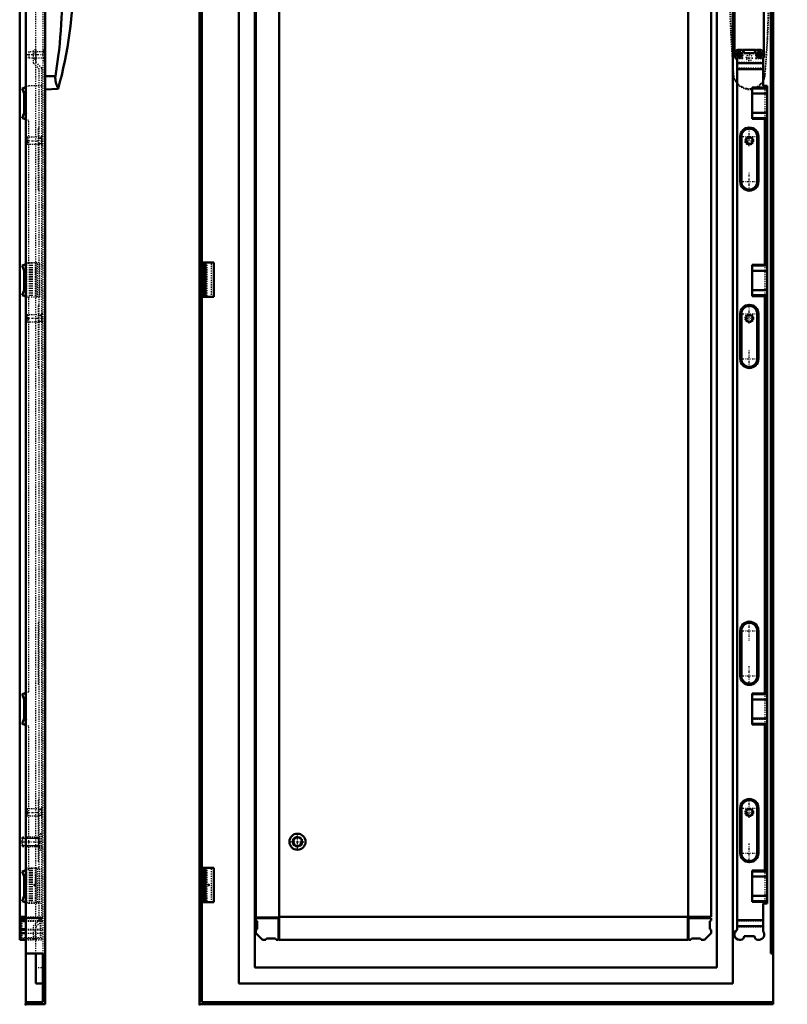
# Model space of a CAD drawing. Header units: millimetres. Extents: x -4 to 2027, y -35 to 2566.
# Tile 2 of 4: x 1361 to 2027, y 439 to 1293. Entities that reach past the tile are written whole.
import ezdxf

# ---------------------------------------------------------------- set-up
doc = ezdxf.new("R2010")
doc.units = ezdxf.units.MM
doc.linetypes.add('Center', pattern=[1.5, 0.45, -0.5, 0.05, -0.5])
doc.linetypes.add('Dashed', pattern=[2, 1, -1])
for name, color, linetype, lineweight in [('2d ConnectionPoints', 7, 'Continuous', 50), ('AM_0', 7, 'Continuous', 50), ('AM_4', 3, 'Continuous', 25), ('AM_5', 3, 'Continuous', 25), ('AM_7', 7, 'Center', 25), ('AM_9', 6, 'Dashed', 25)]:
    doc.layers.add(name, color=color, linetype=linetype, lineweight=lineweight)

# ---------------------------------------------------------------- blocks, each defined once
blk = doc.blocks.new('12_LSSDS1800_0__Espagnolette_Bottom_0_in_DNSS1810R_0__1300')
at = {"layer": 'AM_0'}
for p, q in [((1363.05, 1233.39), (1366.04, 1234.48)), ((1364.7, 1228.86), (1363.05, 1233.39)), ((1364.7, 1212.17), (1364.7, 1228.86)), ((1363.05, 1207.63), (1364.7, 1212.17)), ((1366.04, 1206.54), (1363.05, 1207.63)), ((1363.05, 1079.69), (1366.04, 1080.78)), ((1364.7, 1075.16), (1363.05, 1079.69)), ((1364.7, 1058.47), (1364.7, 1075.16)), ((1363.05, 1053.93), (1364.7, 1058.47)), ((1366.04, 1052.84), (1363.05, 1053.93)), ((1363.05, 707.91), (1366.04, 709)), ((1364.7, 703.37), (1363.05, 707.91)), ((1364.7, 686.68), (1364.7, 703.37)), ((1363.05, 682.15), (1364.7, 686.68)), ((1366.04, 681.06), (1363.05, 682.15)), ((1363.05, 554.21), (1366.04, 555.3)), ((1364.7, 549.67), (1363.05, 554.21)), ((1364.7, 532.98), (1364.7, 549.67)), ((1363.05, 528.45), (1364.7, 532.98)), ((1366.04, 527.36), (1363.05, 528.45))]:
    blk.add_line(p, q, dxfattribs=at)
at = {"layer": 'AM_9'}
for p, q in [((1372.85, 1255.09), (1372.85, 1266.92)), ((1374.85, 1266.92), (1372.85, 1266.92)), ((1374.85, 1266.92), (1374.85, 1255.92)), ((1374.85, 1263.92), (1372.85, 1263.92)), ((1374.85, 1259.59), (1372.85, 1259.59)), ((1374.85, 1258.39), (1372.85, 1258.39)), ((1374.85, 1255.92), (1379.9, 1250.87)), ((1377.9, 1250.04), (1372.85, 1255.09)), ((1377.9, 511.8), (1377.9, 1250.04)), ((1379.9, 1250.87), (1379.9, 510.97)), ((1364.93, 1234.07), (1366.7, 1229.21)), ((1366.04, 1234.48), (1368.9, 1235.52)), ((1379.9, 1235.52), (1368.9, 1235.52)), ((1366.7, 1211.81), (1366.7, 1229.21)), ((1366.7, 1211.81), (1364.93, 1206.95)), ((1368.9, 1205.5), (1366.04, 1206.54)), ((1368.9, 1081.82), (1368.9, 1205.5)), ((1377.9, 1199.43), (1376.9, 1198.43)), ((1376.9, 1198.43), (1376.9, 1145.6)), ((1376.9, 1191.51), (1377.9, 1191.51)), ((1376.9, 1152.51), (1377.9, 1152.51)), ((1376.9, 1145.6), (1377.9, 1144.6)), ((1364.93, 1080.37), (1366.7, 1075.51)), ((1366.04, 1080.78), (1368.9, 1081.82)), ((1366.7, 1058.11), (1366.7, 1075.51)), ((1366.7, 1058.11), (1364.93, 1053.25)), ((1368.9, 1051.8), (1366.04, 1052.84)), ((1368.9, 710.04), (1368.9, 1051.8)), ((1377.9, 1045.63), (1376.9, 1044.63)), ((1376.9, 1044.63), (1376.9, 991.8)), ((1376.9, 1037.71), (1377.9, 1037.71)), ((1376.9, 998.71), (1377.9, 998.71)), ((1376.9, 991.8), (1377.9, 990.8)), ((1377.9, 770.83), (1376.9, 769.83)), ((1376.9, 769.83), (1376.9, 717)), ((1376.9, 762.91), (1377.9, 762.91)), ((1376.9, 723.91), (1377.9, 723.91)), ((1366.04, 709), (1368.9, 710.04)), ((1376.9, 717), (1377.9, 716)), ((1364.93, 708.59), (1366.7, 703.73)), ((1366.7, 686.33), (1366.7, 703.73)), ((1366.7, 686.33), (1364.93, 681.47)), ((1368.9, 680.02), (1366.04, 681.06)), ((1368.9, 556.34), (1368.9, 680.02)), ((1377.9, 617.03), (1376.9, 616.03)), ((1376.9, 616.03), (1376.9, 563.2)), ((1376.9, 609.11), (1377.9, 609.11)), ((1376.9, 570.11), (1377.9, 570.11)), ((1366.04, 555.3), (1368.9, 556.34)), ((1376.9, 563.2), (1377.9, 562.2)), ((1364.93, 554.89), (1366.7, 550.03)), ((1366.7, 532.63), (1366.7, 550.03)), ((1366.7, 532.63), (1364.93, 527.77)), ((1368.9, 526.32), (1366.04, 527.36)), ((1379.9, 526.32), (1368.9, 526.32)), ((1372.85, 506.75), (1377.9, 511.8)), ((1372.85, 494.92), (1372.85, 506.75)), ((1379.9, 510.97), (1374.85, 505.92)), ((1374.85, 505.92), (1374.85, 494.92)), ((1374.85, 503.45), (1372.85, 503.45)), ((1374.85, 502.25), (1372.85, 502.25)), ((1374.85, 497.92), (1372.85, 497.92)), ((1374.85, 494.92), (1372.85, 494.92))]:
    blk.add_line(p, q, dxfattribs=at)
blk = doc.blocks.new('14_LSSDSXXXX_0__Lock_0_in_DNSS1810R_0__1300')
at = {"layer": 'AM_0'}
for p, q in [((1394.21, 1426.82), (1382.84, 1427.42)), ((1391.8, 1415.8), (1382.84, 1415.87)), ((1391.8, 1244.04), (1382.84, 1243.97)), ((1382.84, 1232.42), (1394.21, 1233.02))]:
    blk.add_line(p, q, dxfattribs=at)
for points in [[(1394.21, 1426.82), (1394.2, 1426.79), (1394.15, 1426.67), (1394.06, 1426.48), (1393.95, 1426.21), (1393.8, 1425.85), (1393.62, 1425.42), (1393.42, 1424.92), (1393.21, 1424.34), (1392.97, 1423.69), (1392.73, 1422.96), (1392.49, 1422.14), (1392.26, 1421.25), (1392.05, 1420.28), (1391.88, 1419.23), (1391.79, 1418.42), (1391.75, 1417.58), (1391.74, 1416.71), (1391.8, 1415.8)], [(1391.8, 1415.8), (1392.6, 1410.99), (1393.33, 1406.17), (1394.01, 1401.33), (1394.62, 1396.47), (1395.17, 1391.61), (1395.67, 1386.74), (1396.11, 1381.86), (1396.5, 1376.97), (1397.05, 1368.74), (1397.47, 1360.51), (1397.77, 1352.27), (1397.97, 1344.02), (1398.08, 1335.76), (1398.1, 1327.5), (1398.03, 1319.26), (1397.87, 1311.01), (1397.61, 1302.76), (1397.24, 1294.51), (1396.92, 1288.92), (1396.54, 1283.33), (1396.09, 1277.74), (1395.58, 1272.15), (1394.99, 1266.57), (1394.33, 1261.01), (1393.77, 1256.75), (1393.16, 1252.51), (1392.5, 1248.27), (1391.8, 1244.04)], [(1391.8, 1244.04), (1391.74, 1243.15), (1391.74, 1242.27), (1391.8, 1241.39), (1391.89, 1240.53), (1392.02, 1239.71), (1392.18, 1238.93), (1392.36, 1238.17), (1392.56, 1237.45), (1392.79, 1236.7), (1393.02, 1236.01), (1393.25, 1235.38), (1393.47, 1234.8), (1393.68, 1234.28), (1393.86, 1233.84), (1394.01, 1233.48), (1394.12, 1233.22), (1394.19, 1233.08), (1394.21, 1233.02), (1394.21, 1233.02)]]:
    blk.add_lwpolyline(points, dxfattribs=at)
blk.add_arc((1045.81, 1329.92), 361.63, 344.4577, 15.5423, dxfattribs=at)
at = {"layer": 'AM_7'}
for p, q in [((1383.67, 1397.42), (1365.41, 1397.42)), ((1383.67, 1262.42), (1365.41, 1262.42))]:
    blk.add_line(p, q, dxfattribs=at)
at = {"layer": 'AM_9'}
for p, q in [((1369.08, 1399.92), (1366.24, 1399.42)), ((1366.24, 1395.42), (1366.24, 1399.42)), ((1366.24, 1395.42), (1369.08, 1394.92)), ((1382.84, 1399.92), (1369.08, 1399.92)), ((1369.08, 1394.92), (1369.08, 1399.92)), ((1369.08, 1394.92), (1382.84, 1394.92)), ((1369.08, 1264.92), (1366.24, 1264.42)), ((1366.24, 1260.42), (1366.24, 1264.42)), ((1382.84, 1264.92), (1369.08, 1264.92)), ((1369.08, 1259.92), (1369.08, 1264.92)), ((1366.24, 1260.42), (1369.08, 1259.92)), ((1369.08, 1259.92), (1382.84, 1259.92))]:
    blk.add_line(p, q, dxfattribs=at)
blk = doc.blocks.new('15_DNSS1810R_0__Right_Door_0_in_DNSS1810R_0__1300')
at = {"layer": 'AM_0'}
for p, q in [((1382.84, 2220.92), (1382.84, 438.92)), ((1360.84, 2164.92), (1360.84, 494.92)), ((1366.04, 2159.92), (1366.04, 438.92)), ((1360.84, 514.92), (1366.04, 514.92)), ((1361.44, 513.67), (1366.04, 513.67)), ((1361.44, 494.92), (1361.44, 513.67)), ((1362.84, 513.67), (1362.84, 514.92)), ((1361.44, 511.67), (1366.04, 511.67)), ((1361.44, 511.09), (1366.04, 511.09)), ((1361.44, 504), (1366.04, 504)), ((1361.44, 503.42), (1366.04, 503.42)), ((1361.44, 500.62), (1366.04, 500.62)), ((1360.84, 494.92), (1366.04, 494.92)), ((1366.04, 482.92), (1380.84, 482.92)), ((1374.84, 456.92), (1374.84, 482.92)), ((1380.84, 440.92), (1380.84, 482.92)), ((1374.84, 456.92), (1380.84, 456.92)), ((1366.04, 440.92), (1380.84, 440.92)), ((1366.04, 438.92), (1382.84, 438.92))]:
    blk.add_line(p, q, dxfattribs=at)
at = {"layer": 'AM_5'}
for p, q in [((1376.9, 1190.31), (1379.84, 1190.31)), ((1379.84, 1190.92), (1379.84, 1184.92)), ((1376.9, 1185.53), (1379.84, 1185.53)), ((1376.9, 1036.31), (1379.84, 1036.31)), ((1379.84, 1036.92), (1379.84, 1030.92)), ((1376.9, 1031.53), (1379.84, 1031.53)), ((1376.9, 607.81), (1379.84, 607.81)), ((1379.84, 608.42), (1379.84, 602.42)), ((1376.9, 603.03), (1379.84, 603.03)), ((1362.64, 583.15), (1368.9, 583.15)), ((1368.9, 583.15), (1377.14, 583.15)), ((1377.14, 583.92), (1377.14, 575.92)), ((1362.64, 576.69), (1368.9, 576.69)), ((1368.9, 576.69), (1377.14, 576.69))]:
    blk.add_line(p, q, dxfattribs=at)
at = {"layer": 'AM_7'}
for p, q in [((1382.94, 1259.92), (1380.74, 1259.92)), ((1366.14, 1187.92), (1381.54, 1187.92)), ((1366.14, 1033.92), (1381.54, 1033.92)), ((1366.14, 605.42), (1381.54, 605.42)), ((1361.73, 579.92), (1381.75, 579.92))]:
    blk.add_line(p, q, dxfattribs=at)
at = {"layer": 'AM_9'}
for p, q in [((1374.84, 482.92), (1374.84, 2164.92)), ((1380.84, 2159.92), (1380.84, 482.92)), ((1380.84, 1266.92), (1382.84, 1266.92)), ((1380.84, 1264.66), (1382.84, 1264.66)), ((1382.84, 1262.52), (1380.84, 1262.52)), ((1380.84, 1259.17), (1382.84, 1259.17)), ((1380.84, 1257.32), (1382.84, 1257.32)), ((1367.45, 1190.92), (1366.84, 1190.31)), ((1366.84, 1190.31), (1366.84, 1185.53)), ((1379.84, 1190.92), (1367.45, 1190.92)), ((1367.45, 1190.92), (1367.45, 1184.92)), ((1380.84, 1191.67), (1379.84, 1191.67)), ((1379.84, 1191.67), (1379.84, 1184.17)), ((1366.84, 1185.53), (1367.45, 1184.92)), ((1367.45, 1184.92), (1379.84, 1184.92)), ((1379.84, 1184.17), (1380.84, 1184.17)), ((1366.74, 1082.42), (1366.74, 1052.42)), ((1366.74, 1082.42), (1378.29, 1082.42)), ((1369.19, 1082.42), (1369.19, 1052.42)), ((1369.52, 1082.42), (1369.52, 1052.42)), ((1369.79, 1082.42), (1369.79, 1052.42)), ((1370.02, 1082.42), (1370.02, 1052.42)), ((1371.19, 1082.42), (1371.19, 1052.42)), ((1371.66, 1082.42), (1371.66, 1052.42)), ((1374.41, 1082.42), (1374.41, 1052.42)), ((1374.94, 1082.42), (1374.94, 1052.42)), ((1376.29, 1052.42), (1376.29, 1082.42)), ((1378.29, 1052.42), (1378.29, 1082.42)), ((1366.74, 1052.42), (1378.29, 1052.42)), ((1367.45, 1036.92), (1366.84, 1036.31)), ((1366.84, 1036.31), (1366.84, 1031.53)), ((1379.84, 1036.92), (1367.45, 1036.92)), ((1367.45, 1036.92), (1367.45, 1030.92)), ((1380.84, 1037.67), (1379.84, 1037.67)), ((1379.84, 1037.67), (1379.84, 1030.17)), ((1366.84, 1031.53), (1367.45, 1030.92)), ((1367.45, 1030.92), (1379.84, 1030.92)), ((1379.84, 1030.17), (1380.84, 1030.17)), ((1367.45, 608.42), (1366.84, 607.81)), ((1366.84, 607.81), (1366.84, 603.03)), ((1379.84, 608.42), (1367.45, 608.42)), ((1367.45, 608.42), (1367.45, 602.42)), ((1380.84, 609.17), (1379.84, 609.17)), ((1379.84, 609.17), (1379.84, 601.67)), ((1366.84, 603.03), (1367.45, 602.42)), ((1367.45, 602.42), (1379.84, 602.42)), ((1379.84, 601.67), (1380.84, 601.67)), ((1363.41, 583.92), (1362.64, 583.15)), ((1362.64, 583.15), (1362.64, 576.69)), ((1378.44, 583.92), (1363.41, 583.92)), ((1363.41, 583.92), (1363.41, 575.92)), ((1379.64, 586.92), (1378.44, 586.92)), ((1378.44, 586.92), (1378.44, 572.92)), ((1379.64, 586.92), (1379.64, 572.92)), ((1380.84, 584.42), (1379.64, 584.42)), ((1362.64, 576.69), (1363.41, 575.92)), ((1363.41, 575.92), (1378.44, 575.92)), ((1378.44, 572.92), (1379.64, 572.92)), ((1379.64, 575.42), (1380.84, 575.42)), ((1366.74, 557.42), (1366.74, 527.42)), ((1366.74, 557.42), (1378.29, 557.42)), ((1369.19, 557.42), (1369.19, 527.42)), ((1369.52, 557.42), (1369.52, 527.42)), ((1369.79, 557.42), (1369.79, 527.42)), ((1370.02, 557.42), (1370.02, 527.42)), ((1371.19, 557.42), (1371.19, 527.42)), ((1371.66, 557.42), (1371.66, 527.42)), ((1374.41, 557.42), (1374.41, 527.42)), ((1374.94, 557.42), (1374.94, 527.42)), ((1376.29, 527.42), (1376.29, 557.42)), ((1378.29, 527.42), (1378.29, 557.42)), ((1366.74, 527.42), (1378.29, 527.42)), ((1360.84, 514.17), (1380.84, 514.17)), ((1362.74, 513.67), (1362.74, 514.17)), ((1362.74, 513.32), (1362.74, 496.52)), ((1362.74, 513.32), (1379.34, 513.32)), ((1366.04, 514.92), (1380.84, 514.92)), ((1366.04, 513.67), (1380.84, 513.67)), ((1378.84, 496.52), (1378.84, 513.32)), ((1379.34, 513.67), (1379.34, 514.92)), ((1379.34, 513.32), (1379.34, 496.52)), ((1366.04, 511.67), (1380.84, 511.67)), ((1366.04, 511.09), (1380.84, 511.09)), ((1366.04, 504), (1380.84, 504)), ((1361.44, 495.92), (1380.84, 495.92)), ((1379.34, 496.52), (1362.74, 496.52)), ((1366.04, 503.42), (1380.84, 503.42)), ((1366.04, 500.62), (1380.84, 500.62)), ((1366.04, 494.92), (1372.85, 494.92)), ((1374.85, 494.92), (1380.84, 494.92)), ((1374.84, 470.92), (1380.84, 470.92))]:
    blk.add_line(p, q, dxfattribs=at)
blk = doc.blocks.new('16_LSSDS1800_0__Espagnolette_Bottom_0_in_DNSS1810R_0__1300')
at = {"layer": 'AM_0'}
for p, q in [((1986.66, 1266.92), (1985.66, 1266.92)), ((2002.66, 1266.92), (2001.66, 1266.92)), ((1983.66, 1258.39), (1983.66, 503.45)), ((1998.66, 1263.92), (1989.66, 1263.92)), ((2006.16, 1235.52), (2006.16, 1259.59)), ((2006.16, 1255.09), (1983.66, 1255.09)), ((2006.16, 1250.04), (1983.66, 1250.04)), ((1996.66, 1234.07), (2007.66, 1234.07)), ((1996.66, 1234.07), (1996.66, 1206.95)), ((2009.66, 1233.39), (1996.66, 1233.39)), ((2009.66, 1235.52), (2006.16, 1235.52)), ((2007.66, 1235.52), (2007.66, 1234.07)), ((2009.66, 526.32), (2009.66, 1235.52)), ((2009.66, 1228.86), (1996.66, 1228.86)), ((2009.66, 1212.17), (1996.66, 1212.17)), ((2009.66, 1207.63), (1996.66, 1207.63)), ((2007.66, 1206.95), (1996.66, 1206.95)), ((2007.66, 1206.95), (2007.66, 1080.37)), ((2009.66, 1205.5), (2007.66, 1205.5)), ((1986.25, 1152.51), (1986.25, 1191.51)), ((1987.25, 1152.51), (1987.25, 1191.51)), ((2001.07, 1191.51), (2001.07, 1152.51)), ((2002.07, 1191.51), (2002.07, 1152.51)), ((1996.66, 1080.37), (2007.66, 1080.37)), ((1996.66, 1080.37), (1996.66, 1053.25)), ((2009.66, 1079.69), (1996.66, 1079.69)), ((2009.66, 1081.82), (2007.66, 1081.82)), ((2009.66, 1075.16), (1996.66, 1075.16)), ((2009.66, 1058.47), (1996.66, 1058.47)), ((2009.66, 1053.93), (1996.66, 1053.93)), ((2007.66, 1053.25), (1996.66, 1053.25)), ((2007.66, 1053.25), (2007.66, 708.59)), ((2009.66, 1051.8), (2007.66, 1051.8)), ((1986.25, 998.71), (1986.25, 1037.71)), ((1987.25, 998.71), (1987.25, 1037.71)), ((2001.07, 1037.71), (2001.07, 998.71)), ((2002.07, 1037.71), (2002.07, 998.71)), ((1986.25, 723.91), (1986.25, 762.91)), ((1987.25, 723.91), (1987.25, 762.91)), ((2001.07, 762.91), (2001.07, 723.91)), ((2002.07, 762.91), (2002.07, 723.91)), ((2009.66, 710.04), (2007.66, 710.04)), ((1996.66, 708.59), (2007.66, 708.59)), ((1996.66, 708.59), (1996.66, 681.47)), ((2009.66, 707.91), (1996.66, 707.91)), ((2009.66, 703.37), (1996.66, 703.37)), ((2009.66, 686.68), (1996.66, 686.68)), ((2009.66, 682.15), (1996.66, 682.15)), ((2007.66, 681.47), (1996.66, 681.47)), ((2007.66, 681.47), (2007.66, 554.89)), ((2009.66, 680.02), (2007.66, 680.02)), ((1986.25, 570.11), (1986.25, 609.11)), ((1987.25, 570.11), (1987.25, 609.11)), ((2001.07, 609.11), (2001.07, 570.11)), ((2002.07, 609.11), (2002.07, 570.11)), ((2009.66, 556.34), (2007.66, 556.34)), ((1996.66, 554.89), (2007.66, 554.89)), ((1996.66, 554.89), (1996.66, 527.77)), ((2009.66, 554.21), (1996.66, 554.21)), ((2009.66, 549.67), (1996.66, 549.67)), ((2009.66, 532.98), (1996.66, 532.98)), ((2009.66, 528.45), (1996.66, 528.45)), ((2007.66, 527.77), (1996.66, 527.77)), ((2006.16, 526.32), (2009.66, 526.32)), ((2006.16, 502.25), (2006.16, 526.32)), ((2007.66, 527.77), (2007.66, 526.32)), ((2006.16, 511.8), (1983.66, 511.8)), ((2006.16, 506.75), (1983.66, 506.75)), ((1989.66, 497.92), (1998.66, 497.92)), ((1986.66, 494.92), (1985.66, 494.92)), ((2002.66, 494.92), (2001.66, 494.92))]:
    blk.add_line(p, q, dxfattribs=at)
for centre, radius, start, end in [((1985.66, 1262.42), 4.5, 90, 243.6122), ((1986.66, 1263.92), 3, 0, 90), ((2001.66, 1263.92), 3, 90, 180), ((2002.66, 1262.42), 4.5, 321.05756, 90), ((1994.16, 1191.51), 7.91, 0, 180), ((1994.16, 1191.51), 6.91, 0, 180), ((1994.16, 1152.51), 7.91, 180, 0), ((1994.16, 1152.51), 6.91, 180, 0), ((1994.16, 1037.71), 7.91, 360, 180), ((1994.16, 1037.71), 6.91, 360, 180), ((1994.16, 998.71), 7.91, 180, 0), ((1994.16, 998.71), 6.91, 180, 0), ((1994.16, 762.91), 7.91, 360, 180), ((1994.16, 762.91), 6.91, 360, 180), ((1994.16, 723.91), 7.91, 180, 0), ((1994.16, 723.91), 6.91, 180, 0), ((1994.16, 609.11), 7.91, 360, 180), ((1994.16, 609.11), 6.91, 360, 180), ((1994.16, 570.11), 7.91, 180, 0), ((1994.16, 570.11), 6.91, 180, 0), ((1985.66, 499.42), 4.5, 116.3878, 270), ((1986.66, 497.92), 3, 270, 360), ((2001.66, 497.92), 3, 180, 270), ((2002.66, 499.42), 4.5, 270, 38.94244)]:
    blk.add_arc(centre, radius, start, end, dxfattribs=at)
at = {"layer": 'AM_4'}
for p, q in [((1987.25, 1191.51), (1986.25, 1191.51)), ((2001.07, 1191.51), (2002.07, 1191.51)), ((1987.25, 1152.51), (1986.25, 1152.51)), ((2001.07, 1152.51), (2002.07, 1152.51)), ((1987.25, 1037.71), (1986.25, 1037.71)), ((2001.07, 1037.71), (2002.07, 1037.71)), ((1987.25, 998.71), (1986.25, 998.71)), ((2001.07, 998.71), (2002.07, 998.71)), ((1987.25, 762.91), (1986.25, 762.91)), ((2001.07, 762.91), (2002.07, 762.91)), ((1987.25, 723.91), (1986.25, 723.91)), ((2001.07, 723.91), (2002.07, 723.91)), ((1987.25, 609.11), (1986.25, 609.11)), ((2001.07, 609.11), (2002.07, 609.11)), ((1987.25, 570.11), (1986.25, 570.11)), ((2001.07, 570.11), (2002.07, 570.11))]:
    blk.add_line(p, q, dxfattribs=at)
at = {"layer": 'AM_7'}
for p, q in [((1994.16, 1183.2), (1994.16, 1199.82)), ((1985.85, 1191.51), (2002.47, 1191.51)), ((1994.16, 1144.2), (1994.16, 1160.82)), ((1985.85, 1152.51), (2002.47, 1152.51)), ((1994.16, 1029.4), (1994.16, 1046.02)), ((1985.85, 1037.71), (2002.47, 1037.71)), ((1994.16, 990.4), (1994.16, 1007.02)), ((1985.85, 998.71), (2002.47, 998.71)), ((1994.16, 754.6), (1994.16, 771.22)), ((1985.85, 762.91), (2002.47, 762.91)), ((1994.16, 715.6), (1994.16, 732.22)), ((1985.85, 723.91), (2002.47, 723.91)), ((1994.16, 600.8), (1994.16, 617.42)), ((1985.85, 609.11), (2002.47, 609.11)), ((1994.16, 561.8), (1994.16, 578.42)), ((1985.85, 570.11), (2002.47, 570.11))]:
    blk.add_line(p, q, dxfattribs=at)
at = {"layer": 'AM_9'}
for p, q in [((2006.16, 1255.92), (1983.66, 1255.92)), ((2006.16, 1250.87), (1983.66, 1250.87)), ((2007.66, 1234.07), (2007.66, 1206.95)), ((1996.66, 1229.21), (2007.66, 1229.21)), ((1996.66, 1211.81), (2007.66, 1211.81)), ((2007.66, 1080.37), (2007.66, 1053.25)), ((1996.66, 1075.51), (2007.66, 1075.51)), ((1996.66, 1058.11), (2007.66, 1058.11)), ((1996.66, 703.73), (2007.66, 703.73)), ((2007.66, 708.59), (2007.66, 681.47)), ((1996.66, 686.33), (2007.66, 686.33)), ((1996.66, 550.03), (2007.66, 550.03)), ((2007.66, 554.89), (2007.66, 527.77)), ((1996.66, 532.63), (2007.66, 532.63)), ((2006.16, 510.97), (1983.66, 510.97)), ((2006.16, 505.92), (1983.66, 505.92))]:
    blk.add_line(p, q, dxfattribs=at)
blk = doc.blocks.new('18_LSSDSXXXX_0__Lock_0_in_DNSS1810R_0__1300')
at = {"layer": 'AM_0'}
for centre, radius in [((1985.66, 1397.42), 2.5), ((1985.66, 1397.42), 2), ((2002.66, 1397.42), 2.5), ((2002.66, 1397.42), 2), ((1985.66, 1262.42), 2.5), ((1985.66, 1262.42), 2), ((2002.66, 1262.42), 2.5), ((2002.66, 1262.42), 2)]:
    blk.add_circle(centre, radius, dxfattribs=at)
at = {"layer": 'AM_7'}
for p, q in [((1983.04, 1397.42), (1988.29, 1397.42)), ((1985.66, 1394.8), (1985.66, 1400.05)), ((2000.04, 1397.42), (2005.29, 1397.42)), ((2002.66, 1394.8), (2002.66, 1400.05)), ((1961.16, 1329.92), (2027.16, 1329.92)), ((1985.66, 1259.8), (1985.66, 1265.05)), ((2002.66, 1259.8), (2002.66, 1265.05)), ((1983.04, 1262.42), (1988.29, 1262.42)), ((2000.04, 1262.42), (2005.29, 1262.42))]:
    blk.add_line(p, q, dxfattribs=at)
at = {"layer": 'AM_9'}
for p, q in [((1979.94, 1402.46), (1980.93, 1415.8)), ((1980.93, 1415.8), (1980.46, 1415.87)), ((2007.39, 1415.8), (2007.86, 1415.87)), ((1980.93, 1244.04), (1979.93, 1257.64)), ((1980.93, 1244.04), (1980.46, 1243.97)), ((2007.39, 1244.04), (2007.86, 1243.97))]:
    blk.add_line(p, q, dxfattribs=at)
for points in [[(1980.93, 1415.8), (1981.11, 1416.69), (1981.67, 1418.45), (1982.05, 1419.31), (1982.48, 1420.13), (1983.52, 1421.67), (1984.13, 1422.39), (1984.86, 1423.14), (1986.51, 1424.46), (1987.42, 1425.04), (1988.43, 1425.56), (1989.5, 1426), (1990.62, 1426.36), (1991.79, 1426.62), (1992.87, 1426.76), (1995.08, 1426.79), (1996.2, 1426.67), (1997.21, 1426.48), (1999.21, 1425.85), (2000.17, 1425.42), (2001.1, 1424.92), (2002.84, 1423.69), (2003.64, 1422.96), (2004.41, 1422.14), (2005.11, 1421.25), (2005.75, 1420.28), (2006.31, 1419.23), (2006.66, 1418.42), (2007.21, 1416.71), (2007.39, 1415.8)], [(2007.39, 1415.8), (2008.76, 1396.47), (2009.81, 1376.97), (2010.14, 1368.74), (2010.76, 1344.02), (2010.86, 1327.52), (2010.69, 1311.01), (2010.26, 1294.37), (2009.57, 1277.74), (2008.87, 1265.1), (2008.04, 1252.51), (2007.39, 1244.04)], [(1979.93, 1257.64), (1979.56, 1263.37), (1978.51, 1282.87), (1978.18, 1291.1), (1977.56, 1315.82), (1977.46, 1332.32), (1977.63, 1348.83), (1978.06, 1365.47), (1978.75, 1382.1), (1979.45, 1394.74), (1979.94, 1402.46)], [(2007.39, 1244.04), (2007.21, 1243.15), (2006.65, 1241.39), (2006.27, 1240.53), (2005.84, 1239.71), (2004.8, 1238.17), (2004.19, 1237.45), (2003.46, 1236.7), (2001.81, 1235.38), (2000.9, 1234.8), (1999.89, 1234.28), (1998.82, 1233.84), (1997.7, 1233.48), (1996.53, 1233.22), (1995.45, 1233.08), (1993.24, 1233.05), (1992.12, 1233.17), (1991.11, 1233.36), (1989.11, 1233.99), (1988.15, 1234.42), (1987.22, 1234.92), (1985.48, 1236.15), (1984.68, 1236.88), (1983.91, 1237.7), (1983.21, 1238.59), (1982.57, 1239.56), (1982.01, 1240.61), (1981.66, 1241.42), (1981.11, 1243.13), (1980.93, 1244.04)]]:
    blk.add_lwpolyline(points, dxfattribs=at)
for centre, radius, start, end in [((1994.16, 1413.52), 13.9, 9.71432, 170.28568), ((2950.66, 1329.92), 974, 174.93766, 185.06234), ((1037.66, 1329.92), 974, 354.93766, 5.06234), ((1994.16, 1246.32), 13.9, 189.71432, 350.28568)]:
    blk.add_arc(centre, radius, start, end, dxfattribs=at)
blk = doc.blocks.new('19_DNSS1810R_0__Right_Door_0_in_DNSS1810R_0__1300')
at = {"layer": 'AM_0'}
for p, q in [((1516.96, 2220.92), (1516.96, 438.92)), ((2014.96, 2220.92), (2014.96, 438.92)), ((1518.96, 2218.92), (1518.96, 440.92)), ((1550.96, 2184.92), (1550.96, 456.92)), ((1979.96, 456.92), (1979.96, 2184.92)), ((1564.96, 2170.92), (1564.96, 470.92)), ((1965.96, 470.92), (1965.96, 2170.92)), ((2012.96, 2159.92), (2012.96, 482.92)), ((1565.96, 2145.67), (1565.96, 514.17)), ((1585.96, 2145.67), (1585.96, 514.17)), ((1940.96, 2146.42), (1940.96, 514.92)), ((1960.96, 514.92), (1960.96, 2148.17)), ((1981.41, 1395.18), (1981.41, 1264.66)), ((2006.91, 1264.66), (2006.91, 1395.18)), ((1981.41, 1264.66), (1981.56, 1264.26)), ((1988.66, 1266.92), (1999.66, 1266.92)), ((1988.66, 1266.16), (1988.66, 1266.92)), ((1999.66, 1266.92), (1999.66, 1266.16)), ((2006.76, 1264.26), (2006.91, 1264.66)), ((1518.96, 1082.42), (1529.31, 1082.42)), ((1520.96, 1082.42), (1520.96, 1052.42)), ((1522.13, 1082.42), (1522.13, 1052.42)), ((1529.31, 1052.42), (1529.31, 1082.42)), ((1518.96, 1052.42), (1529.31, 1052.42)), ((1518.96, 557.42), (1529.31, 557.42)), ((1520.96, 557.42), (1520.96, 527.42)), ((1522.13, 557.42), (1522.13, 527.42)), ((1529.31, 527.42), (1529.31, 557.42)), ((1518.96, 527.42), (1529.31, 527.42)), ((1565.96, 514.17), (1585.96, 514.17)), ((1585.46, 513.67), (1565.96, 513.67)), ((1565.96, 513.67), (1565.96, 511.67)), ((1567.56, 514.17), (1567.56, 513.67)), ((1584.36, 513.67), (1584.36, 514.17)), ((1585.46, 494.92), (1585.46, 513.67)), ((1586.21, 513.32), (1585.46, 513.32)), ((1940.71, 514.92), (1586.21, 514.92)), ((1586.21, 514.92), (1586.21, 494.92)), ((1940.71, 514.92), (1940.71, 494.92)), ((1941.46, 513.32), (1940.71, 513.32)), ((1940.96, 514.92), (1960.96, 514.92)), ((1941.46, 513.67), (1941.46, 494.92)), ((1960.96, 513.67), (1941.46, 513.67)), ((1942.56, 514.92), (1942.56, 513.67)), ((1959.36, 513.67), (1959.36, 514.92)), ((1960.96, 511.67), (1960.96, 513.67)), ((1565.96, 511.67), (1566.96, 511.09)), ((1566.96, 504), (1565.96, 503.42)), ((1566.96, 511.09), (1566.96, 504)), ((1959.96, 511.09), (1960.96, 511.67)), ((1959.96, 504), (1959.96, 511.09)), ((1960.96, 503.42), (1959.96, 504)), ((1565.96, 503.42), (1565.96, 500.62)), ((1565.96, 500.62), (1571.66, 494.92)), ((1574.46, 494.92), (1575.04, 495.92)), ((1575.04, 495.92), (1582.88, 495.92)), ((1582.88, 495.92), (1583.46, 494.92)), ((1585.46, 496.52), (1586.21, 496.52)), ((1940.71, 496.52), (1941.46, 496.52)), ((1943.46, 494.92), (1944.04, 495.92)), ((1944.04, 495.92), (1951.88, 495.92)), ((1951.88, 495.92), (1952.46, 494.92)), ((1955.26, 494.92), (1960.96, 500.62)), ((1960.96, 500.62), (1960.96, 503.42)), ((1571.66, 494.92), (1574.46, 494.92)), ((1583.46, 494.92), (1585.46, 494.92)), ((1940.71, 494.92), (1586.21, 494.92)), ((1941.46, 494.92), (1943.46, 494.92)), ((1952.46, 494.92), (1955.26, 494.92)), ((2012.96, 482.92), (2014.96, 482.92)), ((1564.96, 470.92), (1965.96, 470.92)), ((1550.96, 456.92), (1979.96, 456.92)), ((1516.96, 438.92), (2014.96, 438.92)), ((2014.96, 440.92), (1518.96, 440.92))]:
    blk.add_line(p, q, dxfattribs=at)
for centre, radius in [((1994.16, 1187.92), 3), ((1994.16, 1033.92), 3), ((1994.16, 605.42), 3), ((1601.96, 579.92), 7), ((1601.96, 579.92), 4)]:
    blk.add_circle(centre, radius, dxfattribs=at)
at = {"layer": 'AM_5'}
for centre, radius in [((1994.16, 1187.92), 2.39), ((1994.16, 1033.92), 2.39), ((1994.16, 605.42), 2.39), ((1601.96, 579.92), 3.23)]:
    blk.add_arc(centre, radius, 75, 15, dxfattribs=at)
at = {"layer": 'AM_7'}
for p, q in [((1991.43, 1259.92), (1996.89, 1259.92)), ((1994.16, 1257.19), (1994.16, 1262.65)), ((1990.22, 1187.92), (1998.1, 1187.92)), ((1990.22, 1033.92), (1998.1, 1033.92)), ((1990.22, 605.42), (1998.1, 605.42)), ((1601.96, 572.57), (1601.96, 587.27)), ((1594.61, 579.92), (1609.31, 579.92))]:
    blk.add_line(p, q, dxfattribs=at)
at = {"layer": 'AM_9'}
for p, q in [((1981.56, 1264.26), (1983.41, 1259.17)), ((1988.66, 1259.17), (1988.66, 1266.16)), ((1999.66, 1266.16), (1999.66, 1259.17)), ((2004.91, 1259.17), (2006.76, 1264.26)), ((1983.41, 1259.17), (1988.66, 1259.17)), ((1999.66, 1259.17), (2004.91, 1259.17)), ((1520.37, 1082.42), (1520.37, 1052.42)), ((1522.3, 1082.42), (1522.3, 1052.42)), ((1523.29, 1082.42), (1523.29, 1052.42)), ((1527.31, 1052.42), (1527.31, 1082.42)), ((1520.37, 557.42), (1520.37, 527.42)), ((1522.3, 557.42), (1522.3, 527.42)), ((1523.29, 557.42), (1523.29, 527.42)), ((1527.31, 527.42), (1527.31, 557.42))]:
    blk.add_line(p, q, dxfattribs=at)
for centre, radius in [((1994.16, 1259.92), 2.6), ((1994.16, 1187.92), 3.75), ((1994.16, 1033.92), 3.75), ((1994.16, 605.42), 3.75), ((1601.96, 579.92), 4.5)]:
    blk.add_circle(centre, radius, dxfattribs=at)

msp = doc.modelspace()

# ---------------------------------------------------------------- linework, layer by layer
at = {"layer": '2d ConnectionPoints'}
for p in [(1382.84, 1262.42), (1382.84, 1262.42), (1985.66, 1262.42), (2002.66, 1262.42), (1373.74, 542.42), (1524.76, 542.42), (1366.04, 438.92), (1516.96, 438.92)]:
    msp.add_point(p, dxfattribs=at)

# ---------------------------------------------------------------- block references
for name in ['15_DNSS1810R_0__Right_Door_0_in_DNSS1810R_0__1300', '19_DNSS1810R_0__Right_Door_0_in_DNSS1810R_0__1300', '14_LSSDSXXXX_0__Lock_0_in_DNSS1810R_0__1300', '18_LSSDSXXXX_0__Lock_0_in_DNSS1810R_0__1300', '12_LSSDS1800_0__Espagnolette_Bottom_0_in_DNSS1810R_0__1300', '16_LSSDS1800_0__Espagnolette_Bottom_0_in_DNSS1810R_0__1300']:
    msp.add_blockref(name, (0, 0))

doc.saveas('drawing.dxf')
